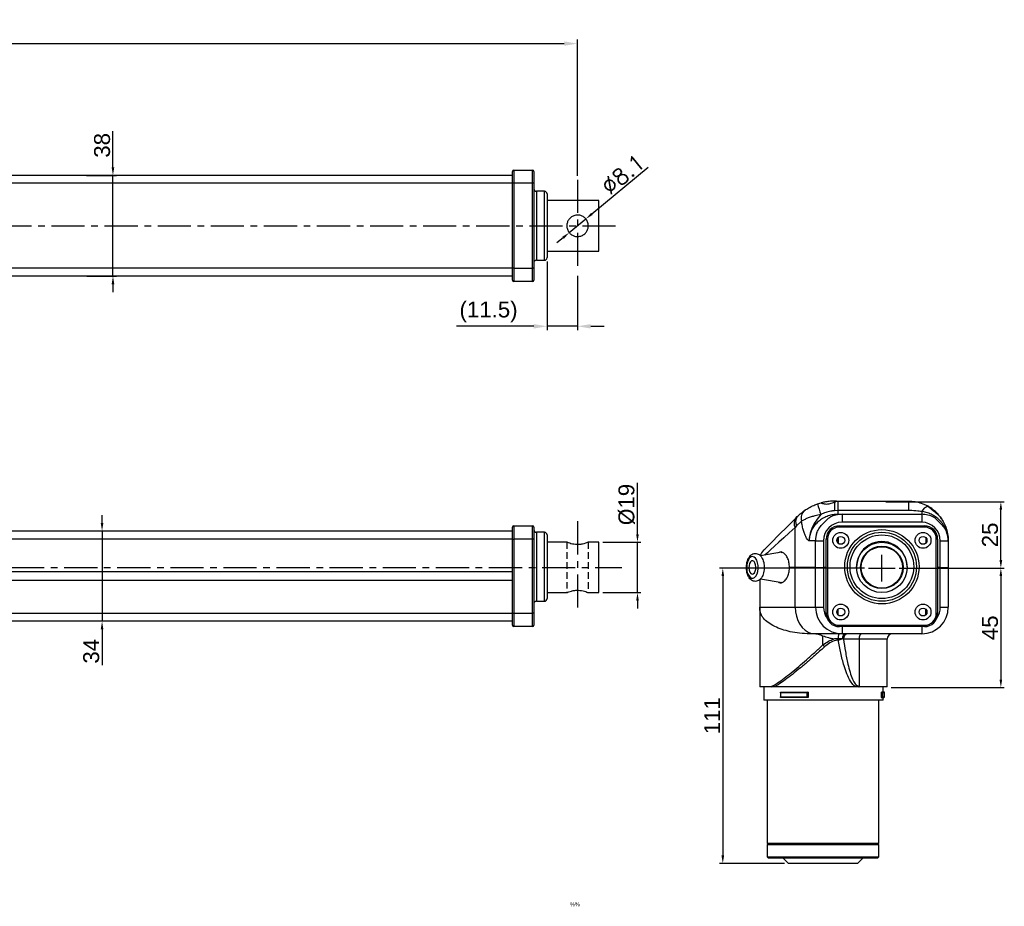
# Model space of a CAD drawing. Extents: x -901 to 3209, y -1525 to 2707.
# Tile 4 of 4: x -474 to -103, y -35 to 299. Entities that reach past the tile are written whole.
import ezdxf

# ---------------------------------------------------------------- set-up
doc = ezdxf.new("R2010")
doc.units = 0
doc.header["$LTSCALE"] = 10
doc.header["$MEASUREMENT"] = 0
doc.header["$PDMODE"] = 3
doc.linetypes.add('CENTER', pattern=[2, 1.25, -0.25, 0.25, -0.25])
doc.linetypes.add('HIDDEN', pattern=[0.375, 0.25, -0.125])
doc.layers.get('0').update_dxf_attribs({"linetype": 'CONTINUOUS'})
doc.layers.get('DEFPOINTS').update_dxf_attribs({"linetype": 'CONTINUOUS'})
for name, color, linetype in [('CE', 2, 'CENTER'), ('DIM', 4, 'CONTINUOUS'), ('DIM0', 4, 'CONTINUOUS'), ('HID', 1, 'HIDDEN')]:
    doc.layers.add(name, color=color, linetype=linetype)
doc.styles.get("Standard").update_dxf_attribs({"font": 'ARIAL.TTF'})
doc.dimstyles.new('FU-2D', dxfattribs={"dimscale": 0, "dimtxt": 5, "dimasz": 5, "dimexe": 1.25, "dimexo": 0.625, "dimgap": 1, "dimtad": 1, "dimdec": 4, "dimtxsty": 'STANDARD', "dimcen": 2.5, "dimazin": 3, "dimtfac": 1, "dimtdec": 4, "dimtmove": 0, "dimatfit": 3, "dimtolj": 1, "dimtzin": 0})

# ---------------------------------------------------------------- blocks, each defined once
blk = doc.blocks.new('*D31')
at = {"layer": 'DEFPOINTS', "color": 0}
for p in [(-450.7, 240.53), (-450.56, 202.53), (-439.18, 202.53)]:
    blk.add_point(p, dxfattribs=at)
at = {"layer": 'DIM', "color": 0}
for p, q in [((-439.18, 243.53), (-439.18, 257.13)), ((-449.2, 240.53), (-437.88, 240.53)), ((-439.18, 202.53), (-439.18, 240.53)), ((-449.06, 202.53), (-437.88, 202.53)), ((-439.18, 199.53), (-439.18, 196.53))]:
    blk.add_line(p, q, dxfattribs=at)
for points in [[(-439.68, 243.53), (-438.68, 243.53), (-439.18, 240.53)], [(-439.68, 199.53), (-438.68, 199.53), (-439.18, 202.53)]]:
    blk.add_solid(points, dxfattribs=at)
at = {"layer": 'DIM', "color": 0, "insert": (-443.25, 251.83), "char_height": 6, "attachment_point": 5, "rotation": 90}
blk.add_mtext('\\A1;38', dxfattribs=at)
blk = doc.blocks.new('*D32')
at = {"layer": 'DEFPOINTS', "color": 0}
for p in [(-256.18, 102.34), (-256.18, 83.34), (-241.6, 83.34)]:
    blk.add_point(p, dxfattribs=at)
at = {"layer": 'DIM', "color": 0}
for p, q in [((-241.6, 105.34), (-241.6, 124.72)), ((-254.68, 102.34), (-240.3, 102.34)), ((-241.6, 83.34), (-241.6, 102.34)), ((-254.68, 83.34), (-240.3, 83.34)), ((-241.6, 80.34), (-241.6, 77.34))]:
    blk.add_line(p, q, dxfattribs=at)
for points in [[(-242.1, 105.34), (-241.1, 105.34), (-241.6, 102.34)], [(-242.1, 80.34), (-241.1, 80.34), (-241.6, 83.34)]]:
    blk.add_solid(points, dxfattribs=at)
at = {"layer": 'DIM', "color": 0, "insert": (-245.67, 116.53), "char_height": 6, "attachment_point": 5, "rotation": 90}
blk.add_mtext('\\A1;{\\f????|b0|i0|c0|p54;%%c}19', dxfattribs=at)
blk = doc.blocks.new('*D35')
at = {"layer": 'DEFPOINTS', "color": 0}
for p in [(-261.06, 224.11), (-267.3, 218.95)]:
    blk.add_point(p, dxfattribs=at)
at = {"layer": 'DIM', "color": 0}
for p, q in [((-258.75, 226.02), (-237.52, 243.6)), ((-267.3, 218.95), (-261.06, 224.11)), ((-269.61, 217.03), (-271.92, 215.12))]:
    blk.add_line(p, q, dxfattribs=at)
for points in [[(-259.07, 226.41), (-258.43, 225.64), (-261.06, 224.11)], [(-269.93, 217.42), (-269.29, 216.65), (-267.3, 218.95)]]:
    blk.add_solid(points, dxfattribs=at)
at = {"layer": 'DIM', "color": 0, "insert": (-247.01, 240.94), "char_height": 6, "attachment_point": 5, "rotation": 39.6227}
blk.add_mtext('\\A1;{\\Ftxt,cns|c0;∅8.1}', dxfattribs=at)
blk = doc.blocks.new('*D36')
at = {"layer": 'DEFPOINTS', "color": 0}
for p in [(-439.18, 106.53), (-443.28, 72.53), (-439.18, 72.53)]:
    blk.add_point(p, dxfattribs=at)
at = {"layer": 'DIM', "color": 0}
for p, q in [((-443.28, 109.53), (-443.28, 112.53)), ((-440.68, 106.53), (-444.58, 106.53)), ((-443.28, 106.53), (-443.28, 72.53)), ((-440.68, 72.53), (-444.58, 72.53)), ((-443.28, 69.53), (-443.28, 55.97))]:
    blk.add_line(p, q, dxfattribs=at)
for points in [[(-443.78, 109.53), (-442.78, 109.53), (-443.28, 106.53)], [(-443.78, 69.53), (-442.78, 69.53), (-443.28, 72.53)]]:
    blk.add_solid(points, dxfattribs=at)
at = {"layer": 'DIM', "color": 0, "insert": (-447.35, 61.25), "char_height": 6, "attachment_point": 5, "rotation": 90}
blk.add_mtext('\\A1;34', dxfattribs=at)
blk = doc.blocks.new('*D43')
at = {"layer": 'DEFPOINTS', "color": 0}
for p in [(-144.55, 92.58), (-147.55, 47.58), (-104.72, 47.58)]:
    blk.add_point(p, dxfattribs=at)
at = {"layer": 'DIM', "color": 0}
for p, q in [((-143.05, 92.58), (-103.42, 92.58)), ((-104.72, 89.58), (-104.72, 50.58)), ((-146.05, 47.58), (-103.42, 47.58))]:
    blk.add_line(p, q, dxfattribs=at)
for points in [[(-105.22, 89.58), (-104.22, 89.58), (-104.72, 92.58)], [(-105.22, 50.58), (-104.22, 50.58), (-104.72, 47.58)]]:
    blk.add_solid(points, dxfattribs=at)
at = {"layer": 'DIM', "color": 0, "insert": (-108.78, 70.08), "char_height": 6, "attachment_point": 5, "rotation": 90}
blk.add_mtext('\\A1;45', dxfattribs=at)
blk = doc.blocks.new('*D44')
at = {"layer": 'DEFPOINTS', "color": 0}
for p in [(-154.55, 92.58), (-209.46, -18.67), (-184.7, -18.67)]:
    blk.add_point(p, dxfattribs=at)
at = {"layer": 'DIM', "color": 0}
for p, q in [((-156.05, 92.58), (-210.76, 92.58)), ((-209.46, 89.58), (-209.46, -15.67)), ((-186.2, -18.67), (-210.76, -18.67))]:
    blk.add_line(p, q, dxfattribs=at)
for points in [[(-209.96, 89.58), (-208.96, 89.58), (-209.46, 92.58)], [(-209.96, -15.67), (-208.96, -15.67), (-209.46, -18.67)]]:
    blk.add_solid(points, dxfattribs=at)
at = {"layer": 'DIM', "color": 0, "insert": (-213.47, 36.96), "char_height": 6, "attachment_point": 5, "rotation": 90}
blk.add_mtext('\\A1;111', dxfattribs=at)
blk = doc.blocks.new('*D45')
at = {"layer": 'DEFPOINTS', "color": 0}
for p in [(-149.55, 117.58), (-104.72, 117.58), (-144.55, 92.58)]:
    blk.add_point(p, dxfattribs=at)
at = {"layer": 'DIM', "color": 0}
for p, q in [((-148.05, 117.58), (-103.42, 117.58)), ((-104.72, 95.58), (-104.72, 114.58)), ((-143.05, 92.58), (-103.42, 92.58))]:
    blk.add_line(p, q, dxfattribs=at)
for points in [[(-105.22, 114.58), (-104.22, 114.58), (-104.72, 117.58)], [(-105.22, 95.58), (-104.22, 95.58), (-104.72, 92.58)]]:
    blk.add_solid(points, dxfattribs=at)
at = {"layer": 'DIM', "color": 0, "insert": (-108.79, 105.08), "char_height": 6, "attachment_point": 5, "rotation": 90}
blk.add_mtext('\\A1;25', dxfattribs=at)
blk = doc.blocks.new('*D46')
at = {"layer": 'DEFPOINTS', "color": 0}
for p in [(-275.66, 209.53), (-264.18, 204.15), (-275.66, 183.66)]:
    blk.add_point(p, dxfattribs=at)
at = {"layer": 'DIM', "color": 0}
for p, q in [((-275.66, 208.03), (-275.66, 182.16)), ((-264.18, 202.65), (-264.18, 182.16)), ((-280.66, 183.66), (-309.75, 183.66)), ((-264.18, 183.66), (-275.66, 183.66)), ((-259.18, 183.66), (-254.18, 183.66))]:
    blk.add_line(p, q, dxfattribs=at)
for points in [[(-280.66, 184.5), (-280.66, 182.83), (-275.66, 183.66)], [(-259.18, 184.5), (-259.18, 182.83), (-264.18, 183.66)]]:
    blk.add_solid(points, dxfattribs=at)
at = {"layer": 'DIM', "color": 0, "insert": (-297.7, 189.1), "char_height": 6, "attachment_point": 5}
blk.add_mtext('\\A1;(11.5)', dxfattribs=at)
blk = doc.blocks.new('*D48')
at = {"layer": 'DEFPOINTS', "color": 0}
for p in [(-264.18, 290.17), (-721.18, 238.9), (-264.18, 238.9)]:
    blk.add_point(p, dxfattribs=at)
at = {"layer": 'DIM', "color": 0}
for p, q in [((-721.18, 240.4), (-721.18, 291.67)), ((-716.18, 290.17), (-269.18, 290.17)), ((-264.18, 240.4), (-264.18, 291.67))]:
    blk.add_line(p, q, dxfattribs=at)
for points in [[(-716.18, 291.01), (-716.18, 289.34), (-721.18, 290.17)], [(-269.18, 291.01), (-269.18, 289.34), (-264.18, 290.17)]]:
    blk.add_solid(points, dxfattribs=at)
at = {"layer": 'DIM', "color": 0, "insert": (-492.68, 295.23), "char_height": 6, "attachment_point": 5}
blk.add_mtext('\\A1;{\\H1.167x;457}', dxfattribs=at)

msp = doc.modelspace()

# ---------------------------------------------------------------- linework, layer by layer
at = {"color": 7, "linetype": 'CONTINUOUS'}
for p, q in [((-288.661, 237.529), (-288.661, 242.029)), ((-288.161, 242.529), (-281.161, 242.529)), ((-288.161, 242.529), (-288.161, 237.529)), ((-281.161, 237.529), (-281.161, 242.529)), ((-280.661, 242.029), (-280.661, 237.529)), ((-288.661, 240.529), (-589.702, 240.529)), ((-288.661, 237.529), (-589.702, 237.529)), ((-288.661, 205.529), (-288.661, 237.529)), ((-288.161, 237.529), (-288.661, 237.529)), ((-288.161, 237.529), (-288.161, 205.529)), ((-281.161, 237.529), (-288.161, 237.529)), ((-281.161, 205.529), (-281.161, 237.529)), ((-280.661, 237.529), (-281.161, 237.529)), ((-280.661, 237.529), (-280.661, 205.529)), ((-279.661, 234.529), (-279.661, 208.529)), ((-276.661, 234.529), (-279.661, 234.529)), ((-276.661, 208.529), (-276.661, 234.529)), ((-275.661, 233.529), (-275.661, 209.529)), ((-256.18, 231.029), (-275.661, 231.029)), ((-256.18, 212.029), (-256.18, 231.029)), ((-275.661, 212.029), (-256.18, 212.029)), ((-279.661, 208.529), (-276.661, 208.529)), ((-288.661, 205.529), (-589.702, 205.529)), ((-288.661, 201.029), (-288.661, 205.529)), ((-288.161, 205.529), (-288.661, 205.529)), ((-288.161, 205.529), (-288.161, 200.529)), ((-288.161, 205.529), (-281.161, 205.529)), ((-281.161, 200.529), (-281.161, 205.529)), ((-280.661, 205.529), (-281.161, 205.529)), ((-280.661, 205.529), (-280.661, 201.029)), ((-288.661, 202.529), (-589.702, 202.529)), ((-281.161, 200.529), (-288.161, 200.529)), ((-173.736, 116.757), (-172.444, 117.151)), ((-166.645, 117.834), (-167.261, 117.834)), ((-166.646, 117.834), (-166.085, 117.834)), ((-166.085, 117.834), (-139.545, 117.834)), ((-166.085, 117.834), (-166.085, 114.263)), ((-139.545, 117.834), (-139.545, 114.263)), ((-132.391, 116.018), (-132.193, 115.871)), ((-181.99, 111.39), (-181.403, 111.977)), ((-166.085, 114.263), (-167.408, 114.21)), ((-139.545, 114.263), (-166.085, 114.263)), ((-166.085, 114.263), (-166.085, 112.834)), ((-166.085, 112.834), (-164.545, 112.834)), ((-164.545, 112.834), (-164.545, 109.834)), ((-164.545, 112.834), (-134.545, 112.834)), ((-134.545, 113.88), (-134.545, 112.834)), ((-134.545, 112.834), (-134.545, 109.834)), ((-288.661, 103.536), (-288.661, 108.036)), ((-288.161, 108.536), (-281.161, 108.536)), ((-288.161, 108.536), (-288.161, 103.536)), ((-281.161, 103.536), (-281.161, 108.536)), ((-280.661, 108.036), (-280.661, 103.536)), ((-181.679, 108.441), (-182.182, 107.854)), ((-182.182, 92.834), (-182.182, 107.854)), ((-179.801, 110.251), (-181.679, 108.441)), ((-165.545, 108.534), (-133.545, 108.534)), ((-165.545, 108.034), (-165.545, 108.534)), ((-133.545, 108.034), (-165.545, 108.034)), ((-134.545, 109.834), (-164.545, 109.834)), ((-133.545, 108.034), (-133.545, 108.534)), ((-288.661, 106.534), (-589.702, 106.534)), ((-279.661, 106.086), (-279.661, 80.086)), ((-276.661, 106.086), (-279.661, 106.086)), ((-276.661, 80.086), (-276.661, 106.086)), ((-275.661, 105.086), (-275.661, 81.086)), ((-166.04, 104.157), (-166.04, 101.912)), ((-133.04, 104.148), (-133.04, 101.921)), ((-133.04, 104.147), (-133.04, 101.922)), ((-288.661, 103.534), (-589.702, 103.534)), ((-288.661, 103.536), (-288.161, 103.536)), ((-288.661, 75.536), (-288.661, 103.536)), ((-281.161, 103.536), (-288.161, 103.536)), ((-288.161, 103.536), (-288.161, 75.536)), ((-280.661, 103.536), (-281.161, 103.536)), ((-281.161, 75.536), (-281.161, 103.536)), ((-280.661, 103.536), (-280.661, 75.536)), ((-268.23, 102.336), (-275.661, 102.336)), ((-256.18, 102.336), (-260.183, 102.336)), ((-256.18, 83.336), (-256.18, 102.336)), ((-174.545, 102.834), (-176.953, 102.834)), ((-174.545, 92.834), (-174.545, 102.834)), ((-174.545, 102.834), (-171.545, 102.834)), ((-171.545, 102.834), (-171.545, 92.834)), ((-170.545, 75.534), (-170.545, 103.534)), ((-170.045, 103.534), (-170.545, 103.534)), ((-170.045, 103.534), (-170.045, 75.534)), ((-166.451, 103.557), (-166.451, 102.512)), ((-132.639, 103.557), (-132.639, 102.512)), ((-128.545, 103.534), (-129.045, 103.534)), ((-129.045, 75.534), (-129.045, 103.534)), ((-128.545, 103.534), (-128.545, 75.534)), ((-127.545, 102.834), (-124.545, 102.834)), ((-127.545, 92.834), (-127.545, 102.834)), ((-124.545, 102.834), (-124.545, 92.834)), ((-187.309, 98.525), (-195.306, 97.197)), ((-187.479, 98.496), (-187.122, 98.605)), ((-182.182, 92.834), (-184.337, 92.834)), ((-182.182, 92.834), (-184.337, 92.834)), ((-174.545, 92.834), (-182.182, 92.834)), ((-182.182, 77.834), (-182.182, 92.834)), ((-174.545, 92.834), (-182.182, 92.834)), ((-174.545, 92.834), (-171.545, 92.834)), ((-174.545, 77.834), (-174.545, 92.834)), ((-174.545, 92.834), (-171.545, 92.834)), ((-170.545, 92.834), (-171.545, 92.834)), ((-171.545, 92.834), (-171.545, 77.834)), ((-170.545, 92.834), (-171.545, 92.834)), ((-127.545, 92.834), (-128.545, 92.834)), ((-127.545, 92.834), (-128.545, 92.834)), ((-127.545, 92.834), (-124.545, 92.834)), ((-127.545, 77.834), (-127.545, 92.834)), ((-127.545, 92.834), (-124.545, 92.834)), ((-124.545, 92.834), (-124.545, 77.834)), ((-288.661, 91.134), (-589.702, 91.134)), ((-288.661, 87.934), (-589.702, 87.934)), ((-195.545, 88.246), (-195.545, 77.834)), ((-195.308, 88.472), (-187.08, 87.106)), ((-187.174, 87.074), (-187.479, 87.172)), ((-275.661, 83.336), (-268.23, 83.336)), ((-260.183, 83.336), (-256.18, 83.336)), ((-279.661, 80.086), (-276.661, 80.086)), ((-288.661, 75.534), (-589.702, 75.534)), ((-288.661, 71.036), (-288.661, 75.536)), ((-288.661, 75.536), (-288.161, 75.536)), ((-288.161, 75.536), (-281.161, 75.536)), ((-288.161, 75.536), (-288.161, 70.536)), ((-280.661, 75.536), (-281.161, 75.536)), ((-281.161, 70.536), (-281.161, 75.536)), ((-280.661, 75.536), (-280.661, 71.036)), ((-195.545, 77.834), (-195.545, 48.212)), ((-195.545, 77.834), (-182.182, 77.834)), ((-182.182, 77.834), (-174.545, 77.834)), ((-174.545, 77.834), (-171.545, 77.834)), ((-170.045, 75.534), (-170.545, 75.534)), ((-166.04, 74.912), (-166.04, 77.157)), ((-133.04, 74.921), (-133.04, 77.148)), ((-133.04, 74.922), (-133.04, 77.147)), ((-128.545, 75.534), (-129.045, 75.534)), ((-127.545, 77.834), (-124.545, 77.834)), ((-288.661, 72.534), (-589.702, 72.534)), ((-281.161, 70.536), (-288.161, 70.536)), ((-165.545, 71.034), (-133.545, 71.034)), ((-165.545, 70.534), (-165.545, 71.034)), ((-133.545, 70.534), (-165.545, 70.534)), ((-164.545, 70.534), (-164.545, 67.834)), ((-134.545, 70.534), (-134.545, 67.834)), ((-133.545, 70.534), (-133.545, 71.034)), ((-174.727, 67.834), (-176.787, 67.834)), ((-164.545, 67.834), (-174.727, 67.834)), ((-171.726, 63.631), (-171.726, 66.962)), ((-134.545, 67.834), (-164.545, 67.834)), ((-166.035, 65.514), (-166.039, 65.509)), ((-166.017, 65.966), (-166.017, 65.967)), ((-164.465, 65.966), (-166.017, 65.966)), ((-158.157, 65.834), (-164.013, 65.834)), ((-147.545, 65.834), (-158.157, 65.834)), ((-158.157, 65.834), (-158.157, 47.834)), ((-147.545, 47.834), (-147.545, 65.834)), ((-191.33, 47.834), (-195.519, 47.834)), ((-194.045, 47.834), (-194.045, 42.834)), ((-159.365, 47.834), (-189.941, 47.834)), ((-187.725, 45.776), (-187.725, 43.893)), ((-187.667, 45.834), (-177.446, 45.834)), ((-187.666, 45.634), (-187.666, 44.034)), ((-177.693, 45.634), (-187.666, 45.634)), ((-177.693, 44.034), (-177.693, 45.634)), ((-177.369, 45.834), (-177.446, 45.834)), ((-177.446, 45.834), (-177.446, 43.834)), ((-177.446, 45.834), (-177.446, 45.834)), ((-177.369, 45.834), (-177.369, 43.834)), ((-158.157, 47.834), (-159.365, 47.834)), ((-147.545, 47.834), (-158.157, 47.834)), ((-149.812, 45.834), (-149.523, 45.834)), ((-149.812, 45.834), (-149.812, 43.834)), ((-149.523, 45.834), (-149.522, 45.834)), ((-149.523, 43.834), (-149.523, 45.834)), ((-149.522, 45.834), (-148.745, 45.834)), ((-148.545, 45.634), (-149.278, 45.634)), ((-149.278, 45.634), (-149.278, 44.034)), ((-149.045, 45.834), (-149.045, 47.834)), ((-148.545, 44.034), (-148.545, 45.634)), ((-171.545, 42.834), (-194.045, 42.834)), ((-192.695, 42.834), (-192.695, -11.166)), ((-177.446, 43.834), (-187.667, 43.834)), ((-187.666, 44.034), (-177.693, 44.034)), ((-177.369, 43.834), (-177.446, 43.834)), ((-177.446, 43.834), (-177.446, 43.834)), ((-149.045, 42.834), (-171.545, 42.834)), ((-150.695, -11.166), (-150.695, 42.834)), ((-149.812, 43.834), (-149.523, 43.834)), ((-149.523, 43.834), (-149.522, 43.834)), ((-148.745, 43.834), (-149.522, 43.834)), ((-149.278, 44.034), (-148.545, 44.034)), ((-149.045, 42.834), (-149.045, 43.834)), ((-182.195, -11.166), (-192.695, -11.166)), ((-192.195, -11.166), (-192.695, -11.666)), ((-189.882, -11.666), (-192.695, -11.666)), ((-192.695, -11.666), (-192.695, -16.166)), ((-150.695, -11.666), (-189.882, -11.666)), ((-150.695, -11.166), (-182.195, -11.166)), ((-150.695, -11.666), (-151.195, -11.166)), ((-150.695, -16.166), (-150.695, -11.666)), ((-192.695, -16.166), (-189.882, -16.166)), ((-192.695, -16.166), (-192.195, -16.666)), ((-189.449, -16.666), (-192.195, -16.666)), ((-189.882, -16.166), (-150.695, -16.166)), ((-151.195, -16.666), (-189.449, -16.666)), ((-186.695, -16.666), (-184.695, -18.666)), ((-158.695, -18.666), (-156.695, -16.666)), ((-151.195, -16.666), (-150.695, -16.166)), ((-158.695, -18.666), (-184.695, -18.666))]:
    msp.add_line(p, q, dxfattribs=at)
at = {"color": 7, "linetype": 'CONTINUOUS', "flags": 128}
for points in [[(-194.081, 99.299), (-193.977, 99.403), (-193.664, 99.716), (-193.144, 100.236), (-192.419, 100.961), (-191.493, 101.887), (-190.369, 103.011), (-189.053, 104.327), (-187.55, 105.83), (-185.867, 107.513), (-184.011, 109.369), (-181.99, 111.39)], [(-182.182, 107.854), (-184.415, 105.834), (-186.466, 103.978), (-188.327, 102.294), (-189.988, 100.791), (-191.443, 99.475), (-192.685, 98.351), (-193.658, 97.471)], [(-198.807, 96.82), (-199.354, 96.408), (-199.823, 95.731), (-200.178, 94.839), (-200.393, 93.798), (-200.452, 92.686), (-200.351, 91.585), (-200.097, 90.577), (-199.709, 89.736), (-199.216, 89.124), (-198.654, 88.788), (-198.065, 88.752), (-197.493, 89.019), (-196.98, 89.569), (-196.565, 90.361), (-196.277, 91.336), (-196.139, 92.423), (-196.16, 93.54), (-196.339, 94.604), (-196.663, 95.538), (-197.108, 96.271), (-197.64, 96.749), (-198.221, 96.937), (-198.807, 96.82)], [(-198.605, 95.262), (-199.023, 94.912), (-199.354, 94.311), (-199.555, 93.532), (-199.605, 92.668), (-199.496, 91.825), (-199.241, 91.104), (-198.872, 90.591), (-198.433, 90.349), (-197.976, 90.407), (-197.558, 90.757), (-197.227, 91.358), (-197.025, 92.137), (-196.976, 93), (-197.085, 93.844), (-197.34, 94.565), (-197.709, 95.078), (-198.148, 95.32), (-198.605, 95.262)], [(-182.182, 77.834), (-182.069, 76.098), (-181.732, 74.414), (-181.183, 72.834), (-180.438, 71.407), (-179.519, 70.174), (-178.455, 69.174), (-177.277, 68.437), (-176.022, 67.986), (-174.727, 67.834)], [(-157.042, 67.834), (-157.259, 67.796), (-157.469, 67.682), (-157.662, 67.497), (-157.831, 67.249), (-157.969, 66.946), (-158.072, 66.6), (-158.136, 66.225), (-158.157, 65.834)]]:
    msp.add_lwpolyline(points, dxfattribs=at)
at = {"color": 7, "linetype": 'CONTINUOUS'}
for centre, radius in [((-165.045, 103.034), 3), ((-165.045, 103.034), 1.5), ((-149.545, 93.084), 14), ((-149.545, 93.084), 13), ((-149.545, 93.084), 12), ((-134.045, 103.034), 3), ((-134.045, 103.034), 1.5), ((-149.545, 92.834), 9.5), ((-149.545, 92.834), 8), ((-149.545, 92.834), 7.8), ((-165.045, 76.034), 3), ((-134.045, 76.034), 3), ((-165.045, 76.034), 1.5), ((-134.045, 76.034), 1.5)]:
    msp.add_circle(centre, radius, dxfattribs=at)
for centre, radius, start, end in [((-288.161, 242.029), 0.5, 90, 180), ((-281.161, 242.029), 0.5, 0, 90), ((-279.661, 235.529), 1, 180, 270), ((-276.661, 233.529), 1, 0, 90), ((-279.661, 207.529), 1, 90, 180), ((-276.661, 209.529), 1, 270, 0), ((-288.161, 201.029), 0.5, 180, 270), ((-281.161, 201.029), 0.5, 270, 0), ((-145.184, 123.094), 29.247, 192.51323, 200.71796), ((-107.851, 114.194), 59.557, 176.81979, 179.98438), ((-130.853, 111.903), 4.189, 108.65775, 151.8291), ((-179.47, 109.48), 3.162, 142.84588, 210.94574), ((-178.881, 110.001), 3.204, 141.93999, 209.14664), ((-176.085, 111.347), 3.874, 128.21732, 196.43019), ((-164.545, 102.834), 10, 90, 116.85965), ((-134.545, 102.834), 10, 63.14035, 90), ((-288.161, 108.036), 0.5, 90, 180), ((-281.161, 108.036), 0.5, 0, 90), ((-164.545, 102.834), 7, 90, 180), ((-165.545, 103.534), 5, 90, 180), ((-165.545, 103.534), 4.5, 90, 180), ((-134.545, 102.834), 7, 0, 90), ((-133.545, 103.534), 5, 0, 90), ((-133.545, 103.534), 4.5, 0, 90), ((-279.661, 107.086), 1, 180, 270), ((-276.661, 105.086), 1, 0, 90), ((-164.545, 102.834), 10, 161.47651, 180), ((-134.545, 102.834), 10, 0, 18.52349), ((-149.545, 93.084), 9.5, 0, 181.50796), ((-190.545, 95.763), 5, 135, 163.51306), ((-279.661, 79.086), 1, 90, 180), ((-276.661, 81.086), 1, 270, 0), ((-164.545, 77.834), 10, 180, 270), ((-164.545, 77.834), 7, 180, 216.11948), ((-165.545, 75.534), 5, 180, 270), ((-165.545, 75.534), 4.5, 180, 270), ((-134.545, 77.834), 10, 270, 0), ((-133.545, 75.534), 4.5, 270, 0), ((-133.545, 75.534), 5, 270, 0), ((-134.545, 77.834), 7, 323.88066, 0), ((-288.161, 71.036), 0.5, 180, 270), ((-281.161, 71.036), 0.5, 270, 0), ((-162.724, 66.114), 1.747, 100.11101, 184.86182), ((-162.149, 65.973), 1.869, 94.98892, 184.24211), ((-145.545, 65.834), 2, 90, 180), ((-156.955, 78.016), 20.618, 224.2421, 226.82411), ((-167.62, 73.965), 8.598, 280.62427, 291.52612), ((-163.972, 50.507), 5.326, 329.88141, 337.69118), ((-148.745, 45.634), 0.2, 0, 90), ((-148.745, 44.034), 0.2, 270, 0)]:
    msp.add_arc(centre, radius, start, end, dxfattribs=at)
for points, knots in [([(-268.23, 221.529), (-268.189, 221.963), (-268.108, 222.83), (-267.475, 223.995), (-266.518, 224.931), (-265.262, 225.515), (-263.898, 225.64), (-262.628, 225.339), (-261.52, 224.675), (-260.64, 223.654), (-260.135, 222.358), (-260.095, 220.997), (-260.47, 219.747), (-261.211, 218.67), (-262.296, 217.854), (-263.621, 217.439), (-264.966, 217.488), (-266.177, 217.931), (-267.212, 218.733), (-267.964, 219.875), (-268.217, 220.89), (-268.228, 221.441), (-268.23, 221.529)], [0, 0, 0, 0, 0.0505215, 0.1009515, 0.1537891, 0.2093357, 0.2620747, 0.3105748, 0.3601647, 0.4141571, 0.469461, 0.521122, 0.570099, 0.6206318, 0.6749349, 0.7301115, 0.7808741, 0.8290895, 0.8802988, 0.9354757, 0.9897269, 1, 1, 1, 1]), ([(-178.482, 114.39), (-178.019, 114.689), (-177.061, 115.307), (-175.378, 116.153), (-174.218, 116.58), (-173.736, 116.757)], [0, 0, 0, 0, 0.3530458, 0.7307527, 1, 1, 1, 1]), ([(-167.261, 117.834), (-167.268, 117.834), (-167.475, 117.834), (-167.978, 117.827), (-168.891, 117.776), (-169.872, 117.671), (-170.818, 117.523), (-171.631, 117.356), (-172.209, 117.214), (-172.419, 117.158), (-172.44, 117.152), (-172.444, 117.151)], [0, 0, 0, 0, 0.0044495, 0.1413817, 0.2778169, 0.4137868, 0.5507243, 0.6900289, 0.8306071, 0.9688833, 1, 1, 1, 1]), ([(-172.444, 117.151), (-172.423, 117.138), (-172.381, 117.113), (-171.935, 116.96), (-171.249, 116.787), (-170.362, 116.686), (-169.424, 116.759), (-168.552, 116.979), (-167.836, 117.256), (-167.472, 117.425), (-167.316, 117.498)], [0, 0, 0, 0, 0.1298643, 0.2595643, 0.393562, 0.5303805, 0.6562569, 0.7737698, 0.902645, 1, 1, 1, 1]), ([(-167.316, 117.498), (-167.143, 117.585), (-166.81, 117.751), (-166.663, 117.83), (-166.648, 117.834), (-166.646, 117.834)], [0, 0, 0, 0, 0.4779126, 0.9177115, 1, 1, 1, 1]), ([(-139.545, 117.834), (-139.3, 117.831), (-138.255, 117.815), (-136.42, 117.566), (-134.636, 117.038), (-133.305, 116.489), (-132.734, 116.195), (-132.391, 116.018)], [0, 0, 0, 0, 0.0985815, 0.4191126, 0.7395794, 0.8436178, 1, 1, 1, 1]), ([(-127.753, 112.069), (-127.952, 112.328), (-128.491, 113.03), (-129.56, 114.065), (-130.688, 114.96), (-131.58, 115.555), (-132.177, 115.903), (-132.453, 116.052), (-132.422, 116.035), (-132.414, 116.031)], [0, 0, 0, 0, 0.1402029, 0.3798356, 0.5515932, 0.6926374, 0.8344804, 0.9571835, 1, 1, 1, 1]), ([(-132.193, 115.871), (-132.031, 115.733), (-131.667, 115.421), (-130.808, 114.697), (-129.732, 113.861), (-128.539, 112.96), (-127.922, 112.269), (-127.611, 111.921)], [0, 0, 0, 0, 0.1551251, 0.3492116, 0.5465296, 0.7715851, 1, 1, 1, 1]), ([(-181.403, 111.977), (-180.924, 112.431), (-179.958, 113.346), (-178.976, 114.041), (-178.482, 114.39)], [0, 0, 0, 0, 0.4965269, 1, 1, 1, 1]), ([(-172.539, 112.748), (-173.282, 112.602), (-174.557, 112.353), (-176.24, 111.853), (-177.603, 111.351), (-178.83, 110.798), (-179.474, 110.435), (-179.801, 110.251)], [0, 0, 0, 0, 0.2547065, 0.4371999, 0.6247709, 0.8097581, 1, 1, 1, 1]), ([(-166.085, 112.834), (-166.701, 112.805), (-167.951, 112.745), (-169.768, 112.266), (-171.5, 111.514), (-173.068, 110.492), (-174.451, 109.215), (-175.558, 107.761), (-176.371, 106.145), (-176.865, 104.497), (-176.925, 103.367), (-176.953, 102.834)], [0, 0, 0, 0, 0.1131294, 0.229423, 0.34277, 0.4592568, 0.5715307, 0.6872919, 0.7929382, 0.9023241, 1, 1, 1, 1]), ([(-172.539, 112.748), (-173.167, 111.977), (-174.413, 110.448), (-175.867, 107.869), (-176.652, 105.642), (-176.914, 103.932), (-176.953, 103.209), (-176.953, 102.842), (-176.953, 102.834)], [0, 0, 0, 0, 0.2680587, 0.53238205, 0.80545805, 0.90120204, 0.99799357, 1, 1, 1, 1]), ([(-174.027, 106.011), (-173.742, 106.607), (-173.168, 107.808), (-171.694, 109.322), (-170.512, 110.559), (-169.695, 111.316), (-169.269, 111.644), (-169.098, 111.737), (-169.063, 111.756)], [0, 0, 0, 0, 0.2684546, 0.5406642, 0.7525903, 0.8799926, 0.9761034, 1, 1, 1, 1]), ([(-167.408, 114.21), (-167.867, 114.159), (-168.978, 114.035), (-170.722, 113.584), (-171.929, 113.029), (-172.539, 112.748)], [0, 0, 0, 0, 0.25801499, 0.62499364, 1, 1, 1, 1]), ([(-168.645, 111.955), (-168.667, 111.947), (-168.702, 111.933), (-168.951, 111.809), (-169.052, 111.759)], [0, 0, 0, 0, 0.59250446, 1, 1, 1, 1]), ([(-134.545, 113.88), (-134.852, 113.927), (-135.317, 113.999), (-136.815, 114.175), (-138.179, 114.257), (-139.382, 114.262), (-139.545, 114.263)], [0, 0, 0, 0, 0.1860217, 0.2815511, 0.9022087, 1, 1, 1, 1]), ([(-124.788, 104.984), (-124.847, 105.285), (-125.024, 106.183), (-125.612, 107.618), (-126.463, 109.057), (-127.551, 110.394), (-128.864, 111.601), (-130.534, 112.668), (-132.346, 113.432), (-133.696, 113.763), (-134.442, 113.866), (-134.545, 113.88)], [0, 0, 0, 0, 0.0652578, 0.194799, 0.3280597, 0.4205604, 0.5612133, 0.7062534, 0.8402277, 0.9778113, 1, 1, 1, 1]), ([(-130.005, 111.74), (-130.096, 111.787), (-130.346, 111.916), (-130.479, 111.97), (-130.435, 111.95), (-130.43, 111.948)], [0, 0, 0, 0, 0.334811, 0.9247192, 1, 1, 1, 1]), ([(-130.027, 111.756), (-129.86, 111.648), (-129.471, 111.397), (-128.584, 110.559), (-127.465, 109.408), (-126.166, 108.004), (-125.384, 106.885), (-125.117, 106.159), (-125.063, 106.011)], [0, 0, 0, 0, 0.1073716, 0.2492754, 0.463403, 0.6844998, 0.9360752, 1, 1, 1, 1]), ([(-127.611, 111.921), (-127.19, 111.315), (-126.337, 110.089), (-125.373, 107.931), (-124.705, 105.512), (-124.546, 103.746), (-124.545, 102.847), (-124.545, 102.834)], [0, 0, 0, 0, 0.2174446, 0.4397504, 0.7141876, 0.9960382, 1, 1, 1, 1]), ([(-126.645, 110.489), (-126.656, 110.506), (-126.678, 110.546), (-126.91, 110.918), (-127.176, 111.355), (-127.451, 111.693), (-127.509, 111.764)], [0, 0, 0, 0, 0.2040701, 0.4638421, 0.8871664, 1, 1, 1, 1]), ([(-176.953, 102.834), (-176.955, 102.835), (-176.958, 102.835), (-176.961, 102.835), (-176.962, 102.835), (-176.968, 102.836), (-176.974, 102.837), (-176.981, 102.839), (-176.998, 102.844), (-177.017, 102.851), (-177.077, 102.879), (-177.219, 102.969), (-177.522, 103.269), (-177.979, 103.936), (-178.498, 104.99), (-179.004, 106.368), (-179.428, 107.951), (-179.677, 109.293), (-179.777, 110.071), (-179.801, 110.251)], [0, 0, 0, 0, 0.0016008, 0.001964, 0.0022668, 0.002557, 0.0064029, 0.0067158, 0.0078201, 0.0194356, 0.0217046, 0.0530229, 0.128454, 0.2549848, 0.4161218, 0.5776129, 0.7608989, 0.9443602, 1, 1, 1, 1]), ([(-174.008, 106.047), (-174.082, 105.822), (-174.214, 105.426), (-174.335, 104.893), (-174.401, 104.534), (-174.433, 104.33), (-174.445, 104.247), (-174.445, 104.25), (-174.445, 104.251)], [0, 0, 0, 0, 0.3249531, 0.5732635, 0.7931167, 0.8802921, 0.9684505, 1, 1, 1, 1]), ([(-124.645, 104.245), (-124.646, 104.252), (-124.649, 104.269), (-124.681, 104.483), (-124.813, 105.283), (-125.137, 106.081), (-125.38, 106.679)], [0, 0, 0, 0, 0.0516649, 0.1236662, 0.3437356, 1, 1, 1, 1]), ([(-124.545, 102.834), (-124.545, 102.842), (-124.546, 103.327), (-124.599, 103.81), (-124.651, 104.286)], [0, 0, 0, 0, 0.01626533, 1, 1, 1, 1]), ([(-260.183, 102.313), (-260.17, 102.319), (-260.127, 102.337), (-260.486, 102.185), (-261.207, 101.916), (-262.297, 101.605), (-263.62, 101.41), (-264.966, 101.434), (-266.177, 101.636), (-267.212, 101.934), (-267.964, 102.221), (-268.217, 102.33), (-268.228, 102.335), (-268.23, 102.336)], [0, 0, 0, 0, 0.0423712, 0.1403122, 0.2413644, 0.3499561, 0.4602947, 0.5618064, 0.6582244, 0.7606293, 0.8709685, 0.9794566, 1, 1, 1, 1]), ([(-198.253, 97.85), (-198.418, 97.76), (-198.816, 97.543), (-199.352, 97.01), (-199.85, 96.255), (-200.238, 95.317), (-200.495, 94.244), (-200.604, 93.101), (-200.564, 91.946), (-200.374, 90.829), (-200.032, 89.791), (-199.555, 88.917), (-198.966, 88.249), (-198.303, 87.801), (-197.554, 87.566), (-196.771, 87.583), (-196.034, 87.85), (-195.4, 88.314), (-194.854, 88.96), (-194.401, 89.796), (-194.066, 90.8), (-193.872, 91.912), (-193.827, 93.067), (-193.932, 94.211), (-194.187, 95.299), (-194.596, 96.29), (-195.136, 97.089), (-195.779, 97.664), (-196.478, 98.008), (-197.237, 98.124), (-197.841, 98.027), (-198.166, 97.888), (-198.253, 97.85)], [0, 0, 0, 0, 0.0225076, 0.054467, 0.0886029, 0.1251114, 0.1621014, 0.1987993, 0.2353848, 0.272187, 0.3095496, 0.3479604, 0.3820595, 0.413423, 0.4431825, 0.4752381, 0.5056898, 0.5361765, 0.5687189, 0.6040575, 0.6410452, 0.6779137, 0.7145248, 0.7511694, 0.7881551, 0.8259104, 0.8648824, 0.8975806, 0.927986, 0.9574577, 0.9885474, 1, 1, 1, 1]), ([(-184.337, 92.834), (-184.377, 93.484), (-184.457, 94.785), (-185.065, 96.514), (-185.935, 97.843), (-186.965, 98.577), (-187.861, 98.749), (-188.318, 98.436), (-188.469, 98.332)], [0, 0, 0, 0, 0.1816407, 0.3632545, 0.5455663, 0.7283395, 0.9103572, 1, 1, 1, 1]), ([(-188.53, 87.347), (-188.465, 87.287), (-188.11, 86.962), (-187.314, 86.994), (-186.273, 87.501), (-185.328, 88.655), (-184.635, 90.266), (-184.36, 91.754), (-184.342, 92.62), (-184.337, 92.834)], [0, 0, 0, 0, 0.0406046, 0.2205517, 0.399722, 0.5792817, 0.7597971, 0.9403535, 1, 1, 1, 1]), ([(-268.23, 83.336), (-268.189, 83.354), (-268.108, 83.389), (-267.475, 83.642), (-266.518, 83.952), (-265.262, 84.21), (-263.898, 84.272), (-262.629, 84.129), (-261.517, 83.856), (-260.653, 83.555), (-260.162, 83.349), (-260.177, 83.356), (-260.183, 83.358)], [0, 0, 0, 0, 0.10105642, 0.20192993, 0.307619, 0.41872698, 0.52421896, 0.62123214, 0.7204252, 0.82842428, 0.93904678, 1, 1, 1, 1]), ([(-176.787, 67.834), (-178.053, 67.878), (-180.619, 67.965), (-184.104, 68.573), (-187.26, 69.44), (-190.076, 70.59), (-192.458, 72.006), (-194.004, 73.44), (-194.822, 74.652), (-195.188, 75.48), (-195.367, 76.094), (-195.465, 76.604), (-195.514, 77.019), (-195.537, 77.402), (-195.545, 77.643), (-195.545, 77.785), (-195.545, 77.834)], [0, 0, 0, 0, 0.1163896, 0.236018, 0.3560353, 0.478738, 0.615613, 0.7558335, 0.8377262, 0.8930238, 0.9298911, 0.9545255, 0.9783056, 0.9880716, 0.9958968, 1, 1, 1, 1]), ([(-171.726, 66.962), (-172.296, 67.176), (-173.447, 67.609), (-174.635, 67.759), (-175.234, 67.834)], [0, 0, 0, 0, 0.49589935, 1, 1, 1, 1]), ([(-167.734, 65.834), (-167.75, 65.837), (-167.787, 65.844), (-167.974, 65.88), (-168.564, 66.001), (-169.878, 66.339), (-171.003, 66.718), (-171.726, 66.962)], [0, 0, 0, 0, 0.011663, 0.0270622, 0.1369047, 0.4457071, 1, 1, 1, 1]), ([(-165.637, 67.834), (-165.642, 67.834), (-165.661, 67.833), (-165.723, 67.8), (-165.82, 67.631), (-165.922, 67.21), (-165.996, 66.636), (-166.01, 66.19), (-166.017, 65.967)], [0, 0, 0, 0, 0.0259228, 0.1034, 0.3275583, 0.5517081, 0.7758536, 1, 1, 1, 1]), ([(-191.33, 47.834), (-190.527, 48.285), (-189.014, 49.133), (-186.394, 51.025), (-183.716, 53.124), (-180.883, 55.486), (-177.922, 58.053), (-174.864, 60.773), (-172.772, 62.678), (-171.726, 63.631)], [0, 0, 0, 0, 0.15417742, 0.29011177, 0.42877189, 0.56878638, 0.70886484, 0.85441793, 1, 1, 1, 1]), ([(-171.726, 63.631), (-171.045, 64.144), (-169.823, 65.065), (-168.376, 65.598), (-167.734, 65.834)], [0, 0, 0, 0, 0.5568045, 1, 1, 1, 1]), ([(-166.039, 65.509), (-166.333, 65.464), (-167.426, 65.297), (-169.221, 64.499), (-170.456, 63.481), (-171.063, 62.981)], [0, 0, 0, 0, 0.1574429, 0.585667, 1, 1, 1, 1]), ([(-166.017, 65.967), (-166.017, 65.967), (-166.058, 65.967), (-166.64, 65.934), (-167.208, 65.882), (-167.734, 65.834)], [0, 0, 0, 0, 0.0000126, 0.0744262, 1, 1, 1, 1]), ([(-159.365, 47.834), (-159.61, 48), (-160.41, 48.545), (-161.57, 50.203), (-162.766, 52.736), (-163.976, 56.295), (-165.097, 60.584), (-165.725, 63.868), (-166.039, 65.511)], [0, 0, 0, 0, 0.0507475, 0.1663388, 0.3223733, 0.4926245, 0.7462307, 1, 1, 1, 1]), ([(-166.017, 65.966), (-166.016, 65.918), (-166.013, 65.791), (-166.014, 65.644), (-166.024, 65.542), (-166.032, 65.518), (-166.035, 65.514), (-166.035, 65.514)], [0, 0, 0, 0, 0.3146968, 0.8366742, 0.9679567, 0.9954433, 1, 1, 1, 1]), ([(-164.013, 65.834), (-164.114, 65.867), (-164.252, 65.911), (-164.42, 65.955), (-164.465, 65.966)], [0, 0, 0, 0, 0.73211158, 1, 1, 1, 1]), ([(-164.013, 65.834), (-163.782, 64.256), (-163.321, 61.099), (-162.498, 56.926), (-161.61, 53.42), (-160.721, 50.91), (-159.869, 49.233), (-159.231, 48.654), (-159.045, 48.485)], [0, 0, 0, 0, 0.2566116, 0.5131245, 0.6881492, 0.8446795, 0.9548339, 1, 1, 1, 1]), ([(-171.063, 62.981), (-172.084, 62.059), (-174.126, 60.215), (-177.202, 57.52), (-180.266, 54.915), (-183.232, 52.508), (-186.033, 50.379), (-188.262, 48.832), (-189.495, 48.099), (-189.941, 47.834)], [0, 0, 0, 0, 0.1512325, 0.3024365, 0.4591759, 0.6158346, 0.7638477, 0.9146202, 1, 1, 1, 1]), ([(-159.045, 48.485), (-158.756, 48.272), (-158.463, 48.056), (-158.162, 47.838), (-158.157, 47.834)], [0, 0, 0, 0, 0.9851762, 1, 1, 1, 1]), ([(-195.545, 48.212), (-195.545, 48.184), (-195.545, 48.122), (-195.54, 48.015), (-195.531, 47.918), (-195.523, 47.86), (-195.519, 47.834)], [0, 0, 0, 0, 0.1512282, 0.3417877, 0.7009444, 1, 1, 1, 1]), ([(-189.941, 47.834), (-190.232, 47.834), (-190.731, 47.834), (-191.154, 47.834), (-191.33, 47.834)], [0, 0, 0, 0, 0.5822704, 1, 1, 1, 1]), ([(-187.666, 45.634), (-187.666, 45.635), (-187.682, 45.658), (-187.71, 45.705), (-187.729, 45.765), (-187.723, 45.807), (-187.702, 45.83), (-187.679, 45.833), (-187.667, 45.834)], [0, 0, 0, 0, 0.0074463, 0.25291551, 0.52466991, 0.72097274, 0.86013942, 1, 1, 1, 1]), ([(-177.693, 45.634), (-177.692, 45.635), (-177.67, 45.658), (-177.622, 45.705), (-177.555, 45.765), (-177.501, 45.807), (-177.465, 45.83), (-177.453, 45.833), (-177.446, 45.834)], [0, 0, 0, 0, 0.0074495, 0.2529267, 0.5246659, 0.7209457, 0.8601346, 1, 1, 1, 1]), ([(-149.278, 45.634), (-149.278, 45.635), (-149.284, 45.658), (-149.304, 45.705), (-149.353, 45.765), (-149.413, 45.807), (-149.469, 45.83), (-149.505, 45.833), (-149.522, 45.834)], [0, 0, 0, 0, 0.0074622, 0.2529285, 0.5246689, 0.7209562, 0.8601507, 1, 1, 1, 1]), ([(-187.667, 43.834), (-187.679, 43.836), (-187.702, 43.839), (-187.723, 43.862), (-187.729, 43.904), (-187.71, 43.964), (-187.682, 44.011), (-187.666, 44.034), (-187.666, 44.034)], [0, 0, 0, 0, 0.1398622, 0.2790258, 0.4753292, 0.7470907, 0.9925537, 1, 1, 1, 1]), ([(-177.446, 43.834), (-177.453, 43.836), (-177.465, 43.839), (-177.501, 43.862), (-177.555, 43.904), (-177.622, 43.964), (-177.67, 44.011), (-177.692, 44.034), (-177.693, 44.034)], [0, 0, 0, 0, 0.139867, 0.2790529, 0.4753332, 0.7470795, 0.9925505, 1, 1, 1, 1]), ([(-149.522, 43.834), (-149.505, 43.836), (-149.469, 43.839), (-149.413, 43.862), (-149.353, 43.904), (-149.304, 43.964), (-149.284, 44.011), (-149.278, 44.034), (-149.278, 44.034)], [0, 0, 0, 0, 0.139851, 0.2790424, 0.4753302, 0.7470777, 0.9925378, 1, 1, 1, 1])]:
    msp.add_open_spline(points, degree=3, knots=knots, dxfattribs=at)
at = {"layer": 'CE'}
for p, q in [((-264.18, 238.903), (-264.18, 204.152)), ((-742.338, 221.528), (-247.507, 221.528)), ((-264.18, 110.209), (-264.18, 75.457)), ((-149.545, 87.584), (-149.545, 97.584)), ((-737.56, 92.833), (-247.507, 92.833)), ((-154.545, 92.584), (-144.545, 92.584))]:
    msp.add_line(p, q, dxfattribs=at)
at = {"layer": 'HID'}
for p, q in [((-268.23, 102.336), (-268.23, 83.336)), ((-260.163, 102.322), (-260.163, 83.336))]:
    msp.add_line(p, q, dxfattribs=at)

# ---------------------------------------------------------------- texts
at = {"layer": 'DIM0'}
msp.add_text('%%', height=1.5, dxfattribs=at).set_placement((-267.015, -34.833))

# ---------------------------------------------------------------- dimensions: what is measured, and where the dimension line sits
at = {"layer": 'DIM'}
for base, p1, p2, text, picture, middle in [((-264.18, 290.172), (-721.18, 238.903), (-264.18, 238.903), '{\\H1.167x;<>}', '*D48', (-492.68, 295.233)), ((-275.661, 183.665), (-264.18, 204.152), (-275.661, 209.529), '(<>)', '*D46', (-297.704, 189.098))]:
    dim = msp.add_linear_dim(base=base, p1=p1, p2=p2, text=text, dimstyle='FU-2D', override={"dimscale": 1, "dimtxt": 6, "dimexe": 1.5, "dimexo": 1.5, "dimgap": 1.5, "dimdec": 1, "dimtp": 0.2, "dimtfac": 0.6, "dimtdec": 1, "dimtmove": 0, "dimatfit": 0}, dxfattribs=at)
    dim.commit()
    dim.dimension.update_dxf_attribs({"geometry": picture, "text_midpoint": middle})
for base, p1, p2, picture, middle in [((-439.182, 202.53), (-450.695, 240.53), (-450.557, 202.53), '*D31', (-439.182, 251.831)), ((-443.282, 72.534), (-439.182, 106.534), (-439.182, 72.534), '*D36', (-443.282, 61.251))]:
    dim = msp.add_linear_dim(base=base, p1=p1, p2=p2, angle=90, dimstyle='FU-2D', override={"dimscale": 1, "dimtxt": 6, "dimasz": 3, "dimexe": 1.3, "dimexo": 1.5, "dimdec": 2, "dimtp": 0.2, "dimtfac": 0.6, "dimtdec": 2, "dimtmove": 0, "dimatfit": 0}, dxfattribs=at)
    dim.commit()
    dim.dimension.update_dxf_attribs({"geometry": picture, "text_midpoint": middle, "dimtype": 160})
dim = msp.add_diameter_dim_2p(p1=(-267.299, 218.945), p2=(-261.06, 224.111), text='{\\Ftxt,cns|c0;<>}', dimstyle='FU-2D', override={"dimscale": 1, "dimtxt": 6, "dimasz": 3, "dimexe": 1.3, "dimexo": 1.5, "dimdec": 2, "dimtp": 0.2, "dimtfac": 0.6, "dimtdec": 2, "dimtmove": 0, "dimatfit": 0}, dxfattribs=at)
dim.commit()
dim.dimension.update_dxf_attribs({"geometry": '*D35', "text_midpoint": (-244.454, 237.859), "dimtype": 163})
dim = msp.add_linear_dim(base=(-241.602, 83.336), p1=(-256.18, 102.336), p2=(-256.18, 83.336), angle=90, text='{\\f????|b0|i0|c0|p54;%%c}<>', dimstyle='FU-2D', override={"dimscale": 1, "dimtxt": 6, "dimasz": 3, "dimexe": 1.3, "dimexo": 1.5, "dimdec": 2, "dimtp": 0.2, "dimtfac": 0.6, "dimtdec": 2, "dimtmove": 0, "dimatfit": 0}, dxfattribs=at)
dim.commit()
dim.dimension.update_dxf_attribs({"geometry": '*D32', "text_midpoint": (-241.602, 116.528), "dimtype": 160})
for base, p1, p2, override, picture, middle in [((-104.724, 117.584), (-144.545, 92.584), (-149.545, 117.584), {"dimscale": 1, "dimtxt": 6, "dimasz": 3, "dimexe": 1.3, "dimexo": 1.5, "dimdec": 2, "dimtp": 0.2, "dimtfac": 0.6, "dimtdec": 2, "dimtmove": 0, "dimatfit": 0}, '*D45', (-108.788, 105.084)), ((-209.459, -18.666), (-154.545, 92.584), (-184.695, -18.666), {"dimscale": 1, "dimtxt": 6, "dimasz": 3, "dimexe": 1.3, "dimexo": 1.5, "dimdec": 0, "dimtp": 0.2, "dimtfac": 0.6, "dimtdec": 2, "dimtmove": 0, "dimatfit": 0}, '*D44', (-213.471, 36.959)), ((-104.724, 47.584), (-144.545, 92.584), (-147.545, 47.584), {"dimscale": 1, "dimtxt": 6, "dimasz": 3, "dimexe": 1.3, "dimexo": 1.5, "dimdec": 2, "dimtp": 0.2, "dimtfac": 0.6, "dimtdec": 2, "dimtmove": 0, "dimatfit": 0}, '*D43', (-108.775, 70.084))]:
    dim = msp.add_linear_dim(base=base, p1=p1, p2=p2, angle=90, dimstyle='FU-2D', override=override, dxfattribs=at)
    dim.commit()
    dim.dimension.update_dxf_attribs({"geometry": picture, "text_midpoint": middle})

doc.saveas('drawing.dxf')
